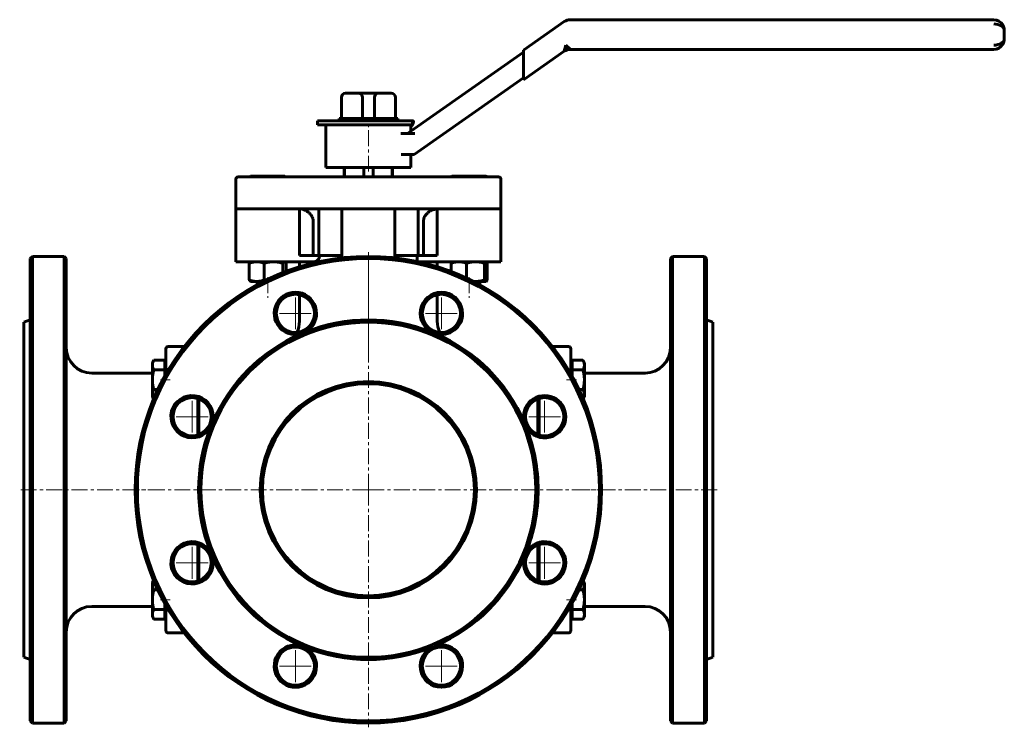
# Model space of a CAD drawing. Header units: millimetres. Extents: x -233 to 231, y -168 to 166.
import ezdxf

# ---------------------------------------------------------------- set-up
doc = ezdxf.new("R2010")
doc.units = ezdxf.units.MM
doc.linetypes.add('K5LT_AXLED', pattern=[12, 7.5, -1.5, 1.5, -1.5])
doc.linetypes.add('K5LT_BASIC', pattern=[0])
doc.layers.add('Системный слой (1)', color=7, linetype='Continuous', true_color=0x6c6c6c)

# ---------------------------------------------------------------- blocks, each defined once
blk = doc.blocks.new('U0')
at = {"layer": 'Системный слой (1)', "color": 143, "linetype": 'K5LT_BASIC', "lineweight": 60, "true_color": 0x33acca}
for p, q in [((-19.29, 42.44), (-18.92, 42.41)), ((-18.92, 42.41), (-18.54, 42.4)), ((-18.54, 42.4), (-18.16, 42.39))]:
    blk.add_line(p, q, dxfattribs=at)
blk = doc.blocks.new('U1')
at = {"layer": 'Системный слой (1)', "color": 143, "linetype": 'K5LT_BASIC', "lineweight": 60, "true_color": 0x33acca}
for p, q in [((-13.27, 51.68), (-13.32, 51.69)), ((-13.23, 51.67), (-13.27, 51.68)), ((-13.19, 51.65), (-13.23, 51.67)), ((-13.04, 51.52), (-13.19, 51.65)), ((-12.89, 51.3), (-13.04, 51.52)), ((-12.73, 50.97), (-12.89, 51.3))]:
    blk.add_line(p, q, dxfattribs=at)
blk = doc.blocks.new('U2')
at = {"layer": 'Системный слой (1)', "color": 143, "linetype": 'K5LT_BASIC', "lineweight": 60, "true_color": 0x33acca}
for p, q in [((-13.32, 42.39), (-13.27, 42.39)), ((-13.27, 42.39), (-13.23, 42.41)), ((-13.23, 42.41), (-13.19, 42.43)), ((-13.19, 42.43), (-13.04, 42.56)), ((-13.04, 42.56), (-12.89, 42.78)), ((-12.89, 42.78), (-12.73, 43.1))]:
    blk.add_line(p, q, dxfattribs=at)
blk = doc.blocks.new('U3')
at = {"layer": 'Системный слой (1)', "color": 143, "linetype": 'K5LT_BASIC', "lineweight": 60, "true_color": 0x33acca}
for p, q in [((-170.59, -100.06), (-170.65, -100.73)), ((-170.39, -99.38), (-170.59, -100.06)), ((-170.07, -98.65), (-170.39, -99.38))]:
    blk.add_line(p, q, dxfattribs=at)
blk = doc.blocks.new('U4')
at = {"layer": 'Системный слой (1)', "color": 143, "linetype": 'K5LT_BASIC', "lineweight": 60, "true_color": 0x33acca}
for p, q in [((11.75, -12.77), (11.75, -29.97)), ((11.75, -81.65), (11.75, -98.85))]:
    blk.add_line(p, q, dxfattribs=at)
blk = doc.blocks.new('U5')
at = {"layer": 'Системный слой (1)', "color": 143, "linetype": 'K5LT_BASIC', "lineweight": 60, "true_color": 0x33acca}
for p, q in [((-231.25, -55.81), (-231.25, 23.19)), ((-231.25, -134.81), (-231.25, -55.81))]:
    blk.add_line(p, q, dxfattribs=at)
blk = doc.blocks.new('U6')
at = {"layer": 'Системный слой (1)', "color": 143, "linetype": 'K5LT_BASIC', "lineweight": 60, "true_color": 0x33acca}
for p, q in [((-36.25, 51.69), (-36.25, 49.28)), ((-36.25, 36.13), (-36.25, 23.69))]:
    blk.add_line(p, q, dxfattribs=at)
blk = doc.blocks.new('U7')
at = {"layer": 'Системный слой (1)', "color": 143, "linetype": 'K5LT_BASIC', "lineweight": 60, "true_color": 0x33acca}
for p, q in [((11.25, -12.94), (11.25, -29.8)), ((11.25, -81.82), (11.25, -98.68))]:
    blk.add_line(p, q, dxfattribs=at)
blk = doc.blocks.new('U8')
at = {"layer": 'Системный слой (1)', "color": 143, "linetype": 'K5LT_BASIC', "lineweight": 60, "true_color": 0x33acca}
for p, q in [((-41.06, 74.5), (-41.35, 74.19)), ((-40.91, 74.65), (-41.06, 74.5)), ((-40.83, 74.72), (-40.91, 74.65)), ((-40.79, 74.75), (-40.83, 74.72)), ((-40.78, 74.77), (-40.79, 74.75)), ((-40.4, 75.08), (-40.78, 74.77)), ((-40.03, 75.35), (-40.4, 75.08)), ((-39.83, 75.47), (-40.03, 75.35)), ((-39.73, 75.53), (-39.83, 75.47)), ((-39.68, 75.56), (-39.73, 75.53)), ((-39.66, 75.58), (-39.68, 75.56)), ((-39.22, 75.82), (-39.66, 75.58)), ((-38.8, 76.02), (-39.22, 75.82)), ((-38.59, 76.1), (-38.8, 76.02)), ((-38.49, 76.14), (-38.59, 76.1)), ((-38.44, 76.16), (-38.49, 76.14)), ((-38.41, 76.17), (-38.44, 76.16)), ((-38.35, 76.2), (-38.41, 76.17)), ((-37.71, 76.4), (-38.35, 76.2)), ((-37.35, 76.49), (-37.71, 76.4)), ((-37.17, 76.53), (-37.35, 76.49)), ((-37.08, 76.54), (-37.17, 76.53)), ((-37.04, 76.55), (-37.08, 76.54)), ((-37.01, 76.56), (-37.04, 76.55)), ((-36.94, 76.57), (-37.01, 76.56)), ((-36.25, 76.66), (-36.94, 76.57)), ((-42.74, 71.07), (-42.75, 70.69)), ((-42.69, 71.43), (-42.74, 71.07)), ((-42.66, 71.61), (-42.69, 71.43)), ((-42.64, 71.7), (-42.66, 71.61)), ((-42.63, 71.75), (-42.64, 71.7)), ((-42.53, 72.13), (-42.63, 71.77)), ((-42.63, 71.77), (-42.63, 71.75)), ((-42.41, 72.49), (-42.53, 72.13)), ((-42.33, 72.67), (-42.41, 72.49)), ((-42.3, 72.75), (-42.33, 72.67)), ((-42.28, 72.79), (-42.3, 72.75)), ((-42.27, 72.81), (-42.28, 72.79)), ((-42.06, 73.2), (-42.27, 72.81)), ((-41.85, 73.55), (-42.06, 73.2)), ((-41.73, 73.72), (-41.85, 73.55)), ((-41.67, 73.8), (-41.73, 73.72)), ((-41.64, 73.84), (-41.67, 73.8)), ((-41.62, 73.87), (-41.64, 73.84)), ((-41.35, 74.19), (-41.62, 73.87))]:
    blk.add_line(p, q, dxfattribs=at)
blk = doc.blocks.new('U9')
at = {"layer": 'Системный слой (1)', "color": 143, "linetype": 'K5LT_BASIC', "lineweight": 60, "true_color": 0x33acca}
for p, q in [((-101.22, 76.66), (-101.25, 76.66)), ((-100.85, 76.61), (-101.22, 76.66)), ((-100.67, 76.59), (-100.85, 76.61)), ((-100.58, 76.57), (-100.67, 76.59)), ((-100.53, 76.57), (-100.58, 76.57)), ((-100.51, 76.56), (-100.53, 76.57)), ((-99.96, 76.44), (-100.51, 76.56)), ((-99.51, 76.32), (-99.96, 76.44)), ((-99.3, 76.25), (-99.51, 76.32)), ((-99.19, 76.21), (-99.3, 76.25)), ((-99.14, 76.19), (-99.19, 76.21)), ((-99.12, 76.18), (-99.14, 76.19)), ((-98.66, 76), (-99.12, 76.18)), ((-98.25, 75.8), (-98.66, 76)), ((-98.05, 75.69), (-98.25, 75.8)), ((-97.94, 75.64), (-98.05, 75.69)), ((-97.89, 75.61), (-97.94, 75.64)), ((-97.87, 75.59), (-97.89, 75.61)), ((-97.39, 75.29), (-97.87, 75.59)), ((-97.05, 75.03), (-97.39, 75.29)), ((-96.88, 74.9), (-97.05, 75.03)), ((-96.8, 74.84), (-96.88, 74.9)), ((-96.77, 74.8), (-96.8, 74.84)), ((-96.75, 74.79), (-96.77, 74.8)), ((-96.42, 74.48), (-96.75, 74.79)), ((-96.14, 74.19), (-96.42, 74.48)), ((-96.01, 74.03), (-96.14, 74.19)), ((-95.94, 73.95), (-96.01, 74.03)), ((-95.91, 73.91), (-95.94, 73.95)), ((-95.9, 73.89), (-95.91, 73.91)), ((-95.6, 73.47), (-95.9, 73.89)), ((-95.4, 73.14), (-95.6, 73.47)), ((-95.32, 72.98), (-95.4, 73.14)), ((-95.27, 72.89), (-95.32, 72.98)), ((-95.25, 72.85), (-95.27, 72.89)), ((-95.25, 72.83), (-95.25, 72.85)), ((-95.09, 72.47), (-95.25, 72.83)), ((-94.97, 72.13), (-95.09, 72.47)), ((-94.92, 71.95), (-94.97, 72.13)), ((-94.9, 71.86), (-94.92, 71.95)), ((-94.89, 71.82), (-94.9, 71.86)), ((-94.88, 71.79), (-94.89, 71.82)), ((-94.8, 71.37), (-94.88, 71.79)), ((-94.75, 70.69), (-94.8, 71.37))]:
    blk.add_line(p, q, dxfattribs=at)
blk = doc.blocks.new('U10')
at = {"layer": 'Системный слой (1)', "color": 143, "linetype": 'K5LT_BASIC', "lineweight": 60, "true_color": 0x33acca}
for p, q in [((-164.25, -0.31), (-164.25, -1.22)), ((-164.25, -110.4), (-164.25, -111.31))]:
    blk.add_line(p, q, dxfattribs=at)
blk = doc.blocks.new('U11')
at = {"layer": 'Системный слой (1)', "color": 143, "linetype": 'K5LT_BASIC', "lineweight": 60, "true_color": 0x33acca}
for p, q in [((-149.25, -29.97), (-149.25, -12.77)), ((-149.25, -98.85), (-149.25, -81.65))]:
    blk.add_line(p, q, dxfattribs=at)
blk = doc.blocks.new('U12')
at = {"layer": 'Системный слой (1)', "color": 143, "linetype": 'K5LT_BASIC', "lineweight": 60, "true_color": 0x33acca}
for p, q in [((-228.25, 53.19), (-228.25, -55.81)), ((-228.25, -55.81), (-228.25, -164.81))]:
    blk.add_line(p, q, dxfattribs=at)
blk = doc.blocks.new('U13')
at = {"layer": 'Системный слой (1)', "color": 143, "linetype": 'K5LT_BASIC', "lineweight": 60, "true_color": 0x33acca}
for p, q in [((-211.25, -55.81), (-211.25, 53.19)), ((-211.25, -164.81), (-211.25, -55.81))]:
    blk.add_line(p, q, dxfattribs=at)
blk = doc.blocks.new('U14')
at = {"layer": 'Системный слой (1)', "color": 143, "linetype": 'K5LT_BASIC', "lineweight": 60, "true_color": 0x33acca}
for p, q in [((-48.75, 116.19), (-48.75, 113.29)), ((-48.75, 102.19), (-48.75, 96.19))]:
    blk.add_line(p, q, dxfattribs=at)
blk = doc.blocks.new('U15')
at = {"layer": 'Системный слой (1)', "color": 143, "linetype": 'K5LT_BASIC', "lineweight": 60, "true_color": 0x33acca}
for p, q in [((-148.75, -29.8), (-148.75, -12.94)), ((-148.75, -98.68), (-148.75, -81.82))]:
    blk.add_line(p, q, dxfattribs=at)
blk = doc.blocks.new('U16')
at = {"layer": 'Системный слой (1)', "color": 143, "linetype": 'K5LT_BASIC', "lineweight": 60, "true_color": 0x33acca}
for p, q in [((26.75, -1.22), (26.75, -0.31)), ((26.75, -111.31), (26.75, -110.4))]:
    blk.add_line(p, q, dxfattribs=at)
blk = doc.blocks.new('U17')
at = {"layer": 'Системный слой (1)', "color": 143, "linetype": 'K5LT_BASIC', "lineweight": 60, "true_color": 0x33acca}
for p, q in [((-101.25, 51.69), (-101.25, 49.28)), ((-101.25, 36.13), (-101.25, 23.69))]:
    blk.add_line(p, q, dxfattribs=at)
blk = doc.blocks.new('U18')
at = {"layer": 'Системный слой (1)', "color": 143, "linetype": 'K5LT_BASIC', "lineweight": 60, "true_color": 0x33acca}
for p, q in [((-13.43, 92.05), (-13.81, 92.09)), ((-13.05, 91.93), (-13.43, 92.05)), ((-12.65, 91.74), (-13.05, 91.93)), ((-12.62, 91.72), (-12.65, 91.74)), ((-12.59, 91.71), (-12.62, 91.72)), ((-12.56, 91.69), (-12.59, 91.71))]:
    blk.add_line(p, q, dxfattribs=at)
blk = doc.blocks.new('U19')
at = {"layer": 'Системный слой (1)', "color": 143, "linetype": 'K5LT_BASIC', "lineweight": 60, "true_color": 0x33acca}
for p, q in [((-29.94, 91.69), (-29.91, 91.71)), ((-29.91, 91.71), (-29.88, 91.72)), ((-29.88, 91.72), (-29.86, 91.74))]:
    blk.add_line(p, q, dxfattribs=at)
blk = doc.blocks.new('U20')
at = {"layer": 'Системный слой (1)', "color": 143, "linetype": 'K5LT_BASIC', "lineweight": 60, "true_color": 0x33acca}
for p, q in [((-14.64, 91.91), (-15.07, 91.69)), ((-14.22, 92.04), (-14.64, 91.91)), ((-13.81, 92.09), (-14.22, 92.04))]:
    blk.add_line(p, q, dxfattribs=at)
blk = doc.blocks.new('U21')
at = {"layer": 'Системный слой (1)', "color": 143, "linetype": 'K5LT_BASIC', "lineweight": 60, "true_color": 0x33acca}
for p, q in [((-18.98, 92.04), (-20.08, 92.09)), ((-17.87, 91.91), (-18.98, 92.04)), ((-16.72, 91.69), (-17.87, 91.91))]:
    blk.add_line(p, q, dxfattribs=at)
blk = doc.blocks.new('U22')
at = {"layer": 'Системный слой (1)', "color": 143, "linetype": 'K5LT_BASIC', "lineweight": 60, "true_color": 0x33acca}
for p, q in [((-28.91, 91.91), (-29.63, 91.69)), ((-28.21, 92.04), (-28.91, 91.91)), ((-27.52, 92.09), (-28.21, 92.04))]:
    blk.add_line(p, q, dxfattribs=at)
blk = doc.blocks.new('U23')
at = {"layer": 'Системный слой (1)', "color": 143, "linetype": 'K5LT_BASIC', "lineweight": 60, "true_color": 0x33acca}
for p, q in [((-26.83, 92.04), (-27.52, 92.09)), ((-26.13, 91.91), (-26.83, 92.04)), ((-25.41, 91.69), (-26.13, 91.91))]:
    blk.add_line(p, q, dxfattribs=at)
blk = doc.blocks.new('U24')
at = {"layer": 'Системный слой (1)', "color": 143, "linetype": 'K5LT_BASIC', "lineweight": 60, "true_color": 0x33acca}
for p, q in [((-22.29, 91.91), (-23.45, 91.69)), ((-21.18, 92.04), (-22.29, 91.91)), ((-20.08, 92.09), (-21.18, 92.04))]:
    blk.add_line(p, q, dxfattribs=at)
blk = doc.blocks.new('U25')
at = {"layer": 'Системный слой (1)', "color": 143, "linetype": 'K5LT_BASIC', "lineweight": 60, "true_color": 0x33acca}
for p, q in [((32.56, -12.97), (32.89, -12.24)), ((32.89, -12.24), (33.08, -11.56)), ((33.08, -11.56), (33.15, -10.89))]:
    blk.add_line(p, q, dxfattribs=at)
blk = doc.blocks.new('U26')
at = {"layer": 'Системный слой (1)', "color": 143, "linetype": 'K5LT_BASIC', "lineweight": 60, "true_color": 0x33acca}
for p, q in [((-108.29, 51.68), (-108.38, 51.69)), ((-108.21, 51.66), (-108.29, 51.68)), ((-108.13, 51.62), (-108.21, 51.66)), ((-107.95, 51.48), (-108.13, 51.62)), ((-107.76, 51.27), (-107.95, 51.48)), ((-107.56, 50.97), (-107.76, 51.27))]:
    blk.add_line(p, q, dxfattribs=at)
blk = doc.blocks.new('U27')
at = {"layer": 'Системный слой (1)', "color": 143, "linetype": 'K5LT_BASIC', "lineweight": 60, "true_color": 0x33acca}
for p, q in [((-117.88, 43.1), (-117.66, 43.04)), ((-117.66, 43.04), (-117.45, 42.98)), ((-117.45, 42.98), (-117.25, 42.92))]:
    blk.add_line(p, q, dxfattribs=at)
blk = doc.blocks.new('U28')
at = {"layer": 'Системный слой (1)', "color": 143, "linetype": 'K5LT_BASIC', "lineweight": 60, "true_color": 0x33acca}
for p, q in [((-110.67, 92.04), (-111.58, 92.09)), ((-109.76, 91.91), (-110.67, 92.04)), ((-108.82, 91.69), (-109.76, 91.91))]:
    blk.add_line(p, q, dxfattribs=at)
blk = doc.blocks.new('U29')
at = {"layer": 'Системный слой (1)', "color": 143, "linetype": 'K5LT_BASIC', "lineweight": 60, "true_color": 0x33acca}
for p, q in [((-113.39, 91.91), (-114.34, 91.69)), ((-112.48, 92.04), (-113.39, 91.91)), ((-111.58, 92.09), (-112.48, 92.04))]:
    blk.add_line(p, q, dxfattribs=at)
blk = doc.blocks.new('U30')
at = {"layer": 'Системный слой (1)', "color": 143, "linetype": 'K5LT_BASIC', "lineweight": 60, "true_color": 0x33acca}
for p, q in [((-118.52, 92.04), (-119.54, 92.09)), ((-117.5, 91.91), (-118.52, 92.04)), ((-116.43, 91.69), (-117.5, 91.91))]:
    blk.add_line(p, q, dxfattribs=at)
blk = doc.blocks.new('U31')
at = {"layer": 'Системный слой (1)', "color": 143, "linetype": 'K5LT_BASIC', "lineweight": 60, "true_color": 0x33acca}
for p, q in [((-124.1, 92.04), (-124.21, 92.09)), ((-123.99, 91.91), (-124.1, 92.04)), ((-123.87, 91.69), (-123.99, 91.91))]:
    blk.add_line(p, q, dxfattribs=at)
blk = doc.blocks.new('U32')
at = {"layer": 'Системный слой (1)', "color": 143, "linetype": 'K5LT_BASIC', "lineweight": 60, "true_color": 0x33acca}
for p, q in [((-124.46, 91.87), (-124.55, 91.69)), ((-124.38, 91.99), (-124.46, 91.87)), ((-124.29, 92.07), (-124.38, 91.99)), ((-124.27, 92.08), (-124.29, 92.07)), ((-124.24, 92.09), (-124.27, 92.08)), ((-124.21, 92.09), (-124.24, 92.09))]:
    blk.add_line(p, q, dxfattribs=at)
blk = doc.blocks.new('U33')
at = {"layer": 'Системный слой (1)', "color": 143, "linetype": 'K5LT_BASIC', "lineweight": 60, "true_color": 0x33acca}
for p, q in [((-121.57, 91.91), (-122.64, 91.69)), ((-120.55, 92.04), (-121.57, 91.91)), ((-119.54, 92.09), (-120.55, 92.04))]:
    blk.add_line(p, q, dxfattribs=at)
blk = doc.blocks.new('U34')
at = {"layer": 'Системный слой (1)', "color": 143, "linetype": 'K5LT_BASIC', "lineweight": 60, "true_color": 0x33acca}
for p, q in [((-108.21, 92.07), (-108.13, 91.99)), ((-108.13, 91.99), (-108.04, 91.87)), ((-108.04, 91.87), (-107.95, 91.69))]:
    blk.add_line(p, q, dxfattribs=at)
blk = doc.blocks.new('U35')
at = {"layer": 'Системный слой (1)', "color": 143, "linetype": 'K5LT_BASIC', "lineweight": 60, "true_color": 0x33acca}
for p, q in [((32.89, -99.38), (32.56, -98.65)), ((33.08, -100.06), (32.89, -99.38)), ((33.15, -100.73), (33.08, -100.06))]:
    blk.add_line(p, q, dxfattribs=at)
blk = doc.blocks.new('U36')
at = {"layer": 'Системный слой (1)', "color": 143, "linetype": 'K5LT_BASIC', "lineweight": 60, "true_color": 0x33acca}
for p, q in [((-170.65, -10.89), (-170.59, -11.56)), ((-170.59, -11.56), (-170.39, -12.24)), ((-170.39, -12.24), (-170.07, -12.97))]:
    blk.add_line(p, q, dxfattribs=at)
blk = doc.blocks.new('U37')
at = {"layer": 'Системный слой (1)', "color": 30, "linetype": 'K5LT_AXLED', "lineweight": 18, "true_color": 0xff8000}
for q in [(-151.9, -79.25), (-162.9, -90.25), (-140.9, -90.25), (-151.9, -101.25)]:
    blk.add_line((-151.9, -90.25), q, dxfattribs=at)
blk = doc.blocks.new('U38')
at = {"layer": 'Системный слой (1)', "color": 30, "linetype": 'K5LT_AXLED', "lineweight": 18, "true_color": 0xff8000}
for q in [(-151.9, -10.37), (-162.9, -21.37), (-140.9, -21.37), (-151.9, -32.37)]:
    blk.add_line((-151.9, -21.37), q, dxfattribs=at)
blk = doc.blocks.new('U39')
at = {"layer": 'Системный слой (1)', "color": 30, "linetype": 'K5LT_AXLED', "lineweight": 18, "true_color": 0xff8000}
for q in [(-103.19, -127.96), (-114.19, -138.96), (-92.19, -138.96), (-103.19, -149.96)]:
    blk.add_line((-103.19, -138.96), q, dxfattribs=at)
blk = doc.blocks.new('U40')
at = {"layer": 'Системный слой (1)', "color": 30, "linetype": 'K5LT_AXLED', "lineweight": 18, "true_color": 0xff8000}
for q in [(-103.19, 38.34), (-114.19, 27.34), (-92.19, 27.34), (-103.19, 16.34)]:
    blk.add_line((-103.19, 27.34), q, dxfattribs=at)
blk = doc.blocks.new('U41')
at = {"layer": 'Системный слой (1)', "color": 30, "linetype": 'K5LT_AXLED', "lineweight": 18, "true_color": 0xff8000}
for q in [(-68.75, 56.19), (-180.75, -55.81), (43.25, -55.81), (-68.75, -167.81)]:
    blk.add_line((-68.75, -55.81), q, dxfattribs=at)
blk = doc.blocks.new('U42')
at = {"layer": 'Системный слой (1)', "color": 30, "linetype": 'K5LT_AXLED', "lineweight": 18, "true_color": 0xff8000}
for q in [(-34.31, -127.96), (-45.31, -138.96), (-23.31, -138.96), (-34.31, -149.96)]:
    blk.add_line((-34.31, -138.96), q, dxfattribs=at)
blk = doc.blocks.new('U43')
at = {"layer": 'Системный слой (1)', "color": 30, "linetype": 'K5LT_AXLED', "lineweight": 18, "true_color": 0xff8000}
for q in [(-34.31, 38.34), (-45.31, 27.34), (-23.31, 27.34), (-34.31, 16.34)]:
    blk.add_line((-34.31, 27.34), q, dxfattribs=at)
blk = doc.blocks.new('U44')
at = {"layer": 'Системный слой (1)', "color": 30, "linetype": 'K5LT_AXLED', "lineweight": 18, "true_color": 0xff8000}
for q in [(14.4, -79.25), (3.4, -90.25), (25.4, -90.25), (14.4, -101.25)]:
    blk.add_line((14.4, -90.25), q, dxfattribs=at)
blk = doc.blocks.new('U45')
at = {"layer": 'Системный слой (1)', "color": 30, "linetype": 'K5LT_AXLED', "lineweight": 18, "true_color": 0xff8000}
for q in [(14.4, -10.37), (3.4, -21.37), (25.4, -21.37), (14.4, -32.37)]:
    blk.add_line((14.4, -21.37), q, dxfattribs=at)

msp = doc.modelspace()

# ---------------------------------------------------------------- linework, layer by layer
at = {"layer": 'Системный слой (1)', "color": 143, "linetype": 'K5LT_BASIC', "lineweight": 60, "true_color": 0x33acca}
for p, q in [((23.68, 164.91), (4.49, 151.47)), ((226.25, 165.81), (26.55, 165.81)), ((231.25, 156.81), (231.25, 160.81)), ((24.34, 153.81), (23.68, 150.91)), ((26.55, 151.81), (24.34, 153.81)), ((4.49, 150.58), (-50.33, 112.19)), ((4.49, 151.47), (4.49, 149.03)), ((4.49, 137.47), (23.68, 150.91)), ((4.49, 139.91), (4.49, 149.03)), ((26.55, 151.81), (226.25, 151.81)), ((4.49, 139.91), (4.49, 137.47)), ((-47.18, 102.19), (4.49, 138.37)), ((-79.48, 131.19), (-73.58, 131.19)), ((-73.58, 131.19), (-63.92, 131.19)), ((-63.92, 131.19), (-58.02, 131.19)), ((-81.48, 119.19), (-81.48, 129.19)), ((-71.58, 119.19), (-71.58, 129.19)), ((-65.92, 119.19), (-65.92, 129.19)), ((-56.02, 119.19), (-56.02, 129.19)), ((-92.75, 116.19), (-92.75, 118.19)), ((-92.75, 118.19), (-47.93, 118.19)), ((-92.75, 116.19), (-47.93, 116.19)), ((-89.7, 118.2), (-85.33, 118.2)), ((-89.7, 118.19), (-89.7, 118.2)), ((-88.75, 116.19), (-88.75, 96.19)), ((-85.33, 118.19), (-85.33, 118.2)), ((-85.33, 118.2), (-82.51, 118.2)), ((-82.6, 118.2), (-82.6, 119.19)), ((-82.6, 119.19), (-54.9, 119.19)), ((-82.51, 118.2), (-82.51, 118.19)), ((-70.96, 118.2), (-68.68, 118.2)), ((-70.96, 118.19), (-70.96, 118.2)), ((-68.68, 118.2), (-66.25, 118.2)), ((-68.68, 118.19), (-68.68, 118.2)), ((-66.25, 118.19), (-66.25, 118.2)), ((-54.9, 118.19), (-54.9, 119.19)), ((-48.75, 115.41), (-47.93, 116.19)), ((-47.93, 116.19), (-47.93, 118.19)), ((-47.83, 118.19), (-47.93, 118.19)), ((-47.93, 116.19), (-47.87, 116.19)), ((-47.52, 117.68), (-47.48, 117.83)), ((-49.54, 112.19), (-53.38, 112.19)), ((-49.54, 112.19), (-46.84, 112.19)), ((-53.36, 102.19), (-49.99, 102.19)), ((-49.99, 102.19), (-47.18, 102.19)), ((-48.75, 96.19), (-88.75, 96.19)), ((-80.19, 91.69), (-80.19, 96.19)), ((-79.97, 91.69), (-79.97, 96.19)), ((-70.97, 91.69), (-70.97, 96.19)), ((-66.53, 91.69), (-66.53, 96.19)), ((-57.53, 91.69), (-57.53, 96.19)), ((-57.32, 91.69), (-57.32, 96.19)), ((-131.25, 90.69), (-131.25, 76.69)), ((-123.25, 91.69), (-130.25, 91.69)), ((-130.25, 91.69), (-124.55, 91.69)), ((-124.25, 92.09), (-124.29, 92.07)), ((-124.25, 92.09), (-124.21, 92.09)), ((-124.21, 92.09), (-119.54, 92.09)), ((-14.25, 91.69), (-123.25, 91.69)), ((-119.54, 92.09), (-111.58, 92.09)), ((-111.58, 92.09), (-108.25, 92.09)), ((-108.25, 92.09), (-108.21, 92.07)), ((-29.25, 92.09), (-29.86, 91.74)), ((-29.25, 92.09), (-27.52, 92.09)), ((-27.52, 92.09), (-20.08, 92.09)), ((-20.08, 92.09), (-13.81, 92.09)), ((-7.25, 91.69), (-14.25, 91.69)), ((-13.81, 92.09), (-13.25, 92.09)), ((-13.25, 92.09), (-12.65, 91.74)), ((-6.25, 90.69), (-6.25, 76.69)), ((-131.25, 76.69), (-131.25, 73.69)), ((-123.25, 76.69), (-131.25, 76.69)), ((-14.25, 76.69), (-123.25, 76.69)), ((-101.25, 73.69), (-101.25, 76.69)), ((-92.2, 76.69), (-92.2, 54.69)), ((-81.25, 76.69), (-81.25, 73.69)), ((-56.25, 73.69), (-56.25, 76.69)), ((-45.3, 54.69), (-45.3, 76.69)), ((-36.25, 76.69), (-36.25, 73.69)), ((-6.25, 76.69), (-14.25, 76.69)), ((-6.25, 73.69), (-6.25, 76.69)), ((-131.25, 73.69), (-131.25, 54.69)), ((-101.25, 73.69), (-101.25, 54.69)), ((-94.75, 70.69), (-94.75, 54.69)), ((-81.25, 73.69), (-81.25, 54.58)), ((-56.25, 73.69), (-56.25, 54.58)), ((-42.75, 70.69), (-42.75, 54.69)), ((-36.25, 73.69), (-36.25, 54.69)), ((-6.25, 73.69), (-6.25, 51.69)), ((-228.25, 53.19), (-227.25, 54.19)), ((-227.25, -55.81), (-227.25, 54.19)), ((-212.25, 54.19), (-227.25, 54.19)), ((-212.25, 54.19), (-212.25, -55.81)), ((-211.25, 53.19), (-212.25, 54.19)), ((-131.25, 54.69), (-131.25, 51.69)), ((-131.25, 51.69), (-94.37, 51.69)), ((-124.25, 51.69), (-124.38, 51.62)), ((-108.25, 51.69), (-108.13, 51.62)), ((-91.71, 54.69), (-101.25, 54.69)), ((-81.25, 54.69), (-91.71, 54.69)), ((-81.25, 54.58), (-81.25, 53.48)), ((-45.79, 54.69), (-56.25, 54.69)), ((-56.25, 53.48), (-56.25, 54.58)), ((-36.25, 54.69), (-45.79, 54.69)), ((-45.79, 54.69), (-45.79, 51.77)), ((-6.25, 51.69), (-45.43, 51.69)), ((-29.25, 51.69), (-29.32, 51.65)), ((-13.25, 51.69), (-13.19, 51.65)), ((73.75, 53.19), (74.75, 54.19)), ((73.75, 53.19), (73.75, -164.81)), ((74.75, -55.81), (74.75, 54.19)), ((74.75, 54.19), (89.75, 54.19)), ((90.75, 53.19), (89.75, 54.19)), ((89.75, 54.19), (89.75, -55.81)), ((90.75, -164.81), (90.75, 53.19)), ((-124.94, 43.1), (-124.94, 50.97)), ((-117.88, 43.1), (-117.88, 50.97)), ((-109.19, 46.49), (-109.19, 50.97)), ((-107.56, 47.11), (-107.56, 50.97)), ((-29.77, 47.05), (-29.77, 50.97)), ((-22.43, 43.96), (-22.43, 50.97)), ((-13.9, 43.1), (-13.9, 50.97)), ((-12.73, 43.1), (-12.73, 50.97)), ((-124.25, 42.39), (-124.38, 42.46)), ((-121.41, 42.39), (-124.25, 42.39)), ((-118.32, 42.39), (-121.41, 42.39)), ((-121.25, 42.39), (-121.25, 40.85)), ((-18.16, 42.39), (-19.19, 42.39)), ((-13.32, 42.39), (-18.16, 42.39)), ((-16.25, 42.39), (-16.25, 40.85)), ((-13.25, 42.39), (-13.32, 42.39)), ((-13.25, 42.39), (-13.19, 42.43)), ((-231.25, 23.19), (-228.25, 24.28)), ((93.75, 23.19), (90.75, 24.28)), ((93.75, 23.19), (93.75, -134.81)), ((-164.25, 10.69), (-164.25, -0.31)), ((-155.61, 11.69), (-163.25, 11.69)), ((25.75, 11.69), (18.1, 11.69)), ((26.75, -0.31), (26.75, 10.69)), ((-170.65, 4.04), (-169.94, 5.28)), ((-164.85, 5.28), (-169.94, 5.28)), ((-164.85, 5.28), (-164.85, 2.97)), ((27.35, 2.97), (27.35, 5.28)), ((27.35, 5.28), (32.43, 5.28)), ((33.15, 4.04), (32.43, 5.28)), ((-170.65, 2.97), (-170.65, 4.04)), ((-170.65, -3.96), (-170.65, 2.97)), ((-164.85, 0.66), (-169.94, 0.66)), ((-164.85, 4.04), (-164.25, 4.04)), ((-164.85, 2.97), (-164.85, 0.66)), ((-164.85, 0.66), (-164.85, -2.29)), ((27.35, 4.04), (26.75, 4.04)), ((27.35, 0.66), (27.35, 2.97)), ((27.35, 0.66), (32.43, 0.66)), ((27.35, -2.29), (27.35, 0.66)), ((33.15, 4.04), (33.15, 2.97)), ((33.15, 2.97), (33.15, -3.96)), ((-170.65, -0.81), (-199.25, -0.81)), ((-170.65, -10.89), (-170.65, -3.96)), ((33.15, -0.81), (61.75, -0.81)), ((33.15, -3.96), (33.15, -10.89)), ((-168.1, -8.58), (-169.94, -8.58)), ((30.59, -8.58), (32.43, -8.58)), ((-170.65, -11.96), (-170.65, -10.89)), ((-170.65, -11.96), (-170.07, -12.97)), ((33.15, -11.96), (32.56, -12.97)), ((33.15, -10.89), (33.15, -11.96)), ((-227.25, -165.81), (-227.25, -55.81)), ((-212.25, -55.81), (-212.25, -165.81)), ((74.75, -165.81), (74.75, -55.81)), ((89.75, -55.81), (89.75, -165.81)), ((-170.65, -99.66), (-170.07, -98.65)), ((-170.65, -100.73), (-170.65, -99.66)), ((-170.65, -107.66), (-170.65, -100.73)), ((33.15, -99.66), (32.56, -98.65)), ((33.15, -99.66), (33.15, -100.73)), ((33.15, -100.73), (33.15, -107.66)), ((-168.1, -103.04), (-169.94, -103.04)), ((30.59, -103.04), (32.43, -103.04)), ((-170.65, -110.81), (-199.25, -110.81)), ((-170.65, -114.59), (-170.65, -107.66)), ((-164.85, -109.33), (-164.85, -112.28)), ((-164.25, -111.31), (-164.25, -122.31)), ((26.75, -122.31), (26.75, -111.31)), ((27.35, -112.28), (27.35, -109.33)), ((33.15, -107.66), (33.15, -114.59)), ((33.15, -110.81), (61.75, -110.81)), ((-170.65, -115.66), (-170.65, -114.59)), ((-170.65, -115.66), (-169.94, -116.9)), ((-164.85, -112.28), (-169.94, -112.28)), ((-164.85, -112.28), (-164.85, -114.59)), ((-164.85, -114.59), (-164.85, -116.9)), ((-164.85, -115.66), (-164.25, -115.66)), ((27.35, -115.66), (26.75, -115.66)), ((27.35, -114.59), (27.35, -112.28)), ((27.35, -112.28), (32.43, -112.28)), ((27.35, -116.9), (27.35, -114.59)), ((33.15, -115.66), (32.43, -116.9)), ((33.15, -114.59), (33.15, -115.66)), ((-164.85, -116.9), (-169.94, -116.9)), ((27.35, -116.9), (32.43, -116.9)), ((-163.25, -123.31), (-155.61, -123.31)), ((18.1, -123.31), (25.75, -123.31)), ((-231.25, -134.81), (-228.25, -135.9)), ((93.75, -134.81), (90.75, -135.9)), ((-228.25, -164.81), (-227.25, -165.81)), ((-212.25, -165.81), (-227.25, -165.81)), ((-211.25, -164.81), (-212.25, -165.81)), ((73.75, -164.81), (74.75, -165.81)), ((74.75, -165.81), (89.75, -165.81)), ((90.75, -164.81), (89.75, -165.81))]:
    msp.add_line(p, q, dxfattribs=at)
at = {"layer": 'Системный слой (1)', "color": 30, "linetype": 'K5LT_AXLED', "lineweight": 18, "true_color": 0xff8000}
for p, q in [((-68.75, 94.19), (-68.75, 118.19)), ((-68.75, 9.69), (-68.75, 56.69)), ((-116.25, 44.39), (-116.25, 34.61)), ((-21.25, 44.39), (-21.25, 34.61)), ((-162.25, -3.96), (-166.85, -3.96)), ((29.35, -3.96), (24.75, -3.96)), ((-165.25, -55.81), (-233.25, -55.81)), ((95.75, -55.81), (27.75, -55.81)), ((-162.25, -107.66), (-166.85, -107.66)), ((29.35, -107.66), (24.75, -107.66))]:
    msp.add_line(p, q, dxfattribs=at)
at = {"layer": 'Системный слой (1)', "color": 143, "linetype": 'K5LT_BASIC', "lineweight": 60, "true_color": 0x33acca}
for centre, radius in [((-68.75, -55.81), 109), ((-103.19, 27.34), 9), ((-34.31, 27.34), 9), ((-68.75, -55.81), 79), ((-68.75, -55.81), 51), ((-68.75, -55.81), 50), ((-151.9, -21.37), 9), ((14.4, -21.37), 9), ((-151.9, -90.25), 9), ((14.4, -90.25), 9), ((-103.19, -138.96), 9), ((-34.31, -138.96), 9)]:
    msp.add_circle(centre, radius, dxfattribs=at)
for centre, radius, start, end in [((26.55, 160.81), 5, 90, 125), ((226.25, 160.81), 5, 30.6884, 90), ((226.25, 156.81), 5, 270, 327.0283), ((26.55, 146.81), 5, 90, 125), ((-79.48, 129.19), 2, 90, 180), ((-73.58, 129.19), 2, 0, 90), ((-63.92, 129.19), 2, 90, 180), ((-58.02, 129.19), 2, 0, 90), ((-130.25, 90.69), 1, 90, 180), ((-7.25, 90.69), 1, 0, 90), ((-68.75, -55.81), 110, 0, 180), ((-103.19, 27.34), 10, 0, 285.169), ((-34.31, 27.34), 10, 0, 240.169), ((-113.25, 23.69), 12, 333.6625, 0), ((-103.19, 27.34), 10, 299.831, 0), ((-68.75, -55.81), 80.09, 68.4129, 111.5871), ((-34.31, 27.34), 10, 254.831, 0), ((-24.25, 23.69), 12, 180, 206.3375), ((-68.75, -55.81), 80.09, 113.4129, 156.5871), ((-68.75, -55.81), 80.09, 23.4129, 66.5871), ((-199.25, 11.19), 12, 180, 270), ((-163.25, 10.69), 1, 90, 180), ((25.75, 10.69), 1, 0, 90), ((61.75, 11.19), 12, 270, 0), ((-151.9, -21.37), 10, 0, 330.169), ((14.4, -21.37), 10, 0, 195.169), ((-151.9, -21.37), 10, 344.831, 0), ((14.4, -21.37), 10, 209.831, 0), ((-68.75, -55.81), 80.09, 158.4129, 201.5871), ((-68.75, -55.81), 80.09, 0, 21.5871), ((-68.75, -55.81), 110, 180, 0), ((-68.75, -55.81), 80.09, 338.4129, 0), ((-151.9, -90.25), 10, 29.831, 0), ((14.4, -90.25), 10, 0, 150.169), ((-151.9, -90.25), 10, 0, 15.169), ((-68.75, -55.81), 80.09, 203.4129, 246.5871), ((-68.75, -55.81), 80.09, 293.4129, 336.5871), ((14.4, -90.25), 10, 164.831, 0), ((-199.25, -122.81), 12, 90, 180), ((61.75, -122.81), 12, 0, 90), ((-163.25, -122.31), 1, 180, 270), ((25.75, -122.31), 1, 270, 0), ((-103.19, -138.96), 10, 74.831, 0), ((-34.31, -138.96), 10, 0, 105.169), ((-103.19, -138.96), 10, 0, 60.169), ((-68.75, -55.81), 80.09, 248.4129, 291.5871), ((-34.31, -138.96), 10, 119.831, 0)]:
    msp.add_arc(centre, radius, start, end, dxfattribs=at)
for centre, major_axis, ratio, start_param, end_param in [((226.25, 160.81), (-5, 0), 0.6, 3.141593, 4.712389), ((226.25, 156.81), (5, 0), 0.6, 4.712389, 6.283185), ((-47.93, 116.19), (0, 2), 0.400616, -0.610865, -0.549965)]:
    msp.add_ellipse(centre, major_axis=major_axis, ratio=ratio, start_param=start_param, end_param=end_param, dxfattribs=at)
for points, knots in [([(230.45, 163.53), (230.46, 163.5), (230.48, 163.48), (230.53, 163.39), (230.56, 163.34), (230.66, 163.16), (230.72, 163.05), (230.86, 162.76), (230.93, 162.57), (231.01, 162.33), (231.03, 162.27), (231.05, 162.19), (231.06, 162.18), (231.07, 162.15), (231.07, 162.14), (231.08, 162.1), (231.09, 162.07), (231.11, 161.99), (231.12, 161.94), (231.16, 161.78), (231.18, 161.68), (231.22, 161.39), (231.24, 161.2), (231.25, 160.95), (231.25, 160.88), (231.25, 160.81)], [0.141662, 0.141662, 0.141662, 0.141662, 0.849973, 0.849973, 2.408258, 2.408258, 5.383165, 5.383165, 9.983165, 9.983165, 11.495069, 11.495069, 11.833171, 11.833171, 12.160869, 12.160869, 12.816266, 12.816266, 14.121857, 14.121857, 16.722638, 16.722638, 21.322638, 21.322638, 23, 23, 23, 23]), ([(230.55, 163.36), (230.56, 163.34), (230.58, 163.32), (230.62, 163.24), (230.65, 163.19), (230.73, 163.03), (230.78, 162.92), (230.84, 162.78), (230.86, 162.75), (230.89, 162.68), (230.9, 162.64), (230.93, 162.56), (230.95, 162.52), (230.97, 162.46), (230.98, 162.42), (231, 162.36), (231.01, 162.33), (231.03, 162.27), (231.04, 162.24), (231.05, 162.2), (231.05, 162.19), (231.06, 162.18), (231.06, 162.17), (231.06, 162.16), (231.07, 162.14), (231.08, 162.1), (231.09, 162.08), (231.11, 162), (231.12, 161.95), (231.15, 161.8), (231.17, 161.69), (231.22, 161.42), (231.24, 161.24), (231.25, 160.98), (231.25, 160.9), (231.25, 160.81)], [0.157515, 0.157515, 0.157515, 0.157515, 0.787575, 0.787575, 2.20521, 2.20521, 5.040479, 5.040479, 5.877999, 5.877999, 6.899689, 6.899689, 7.828497, 7.828497, 8.672869, 8.672869, 9.440479, 9.440479, 10.208089, 10.208089, 10.38406, 10.38406, 10.549365, 10.549365, 10.879976, 10.879976, 11.535866, 11.535866, 12.83698, 12.83698, 15.417878, 15.417878, 19.817878, 19.817878, 22, 22, 22, 22]), ([(230.44, 154.09), (230.46, 154.12), (230.48, 154.14), (230.53, 154.23), (230.56, 154.28), (230.66, 154.46), (230.72, 154.57), (230.86, 154.86), (230.93, 155.05), (231.01, 155.29), (231.03, 155.35), (231.05, 155.43), (231.06, 155.44), (231.07, 155.47), (231.07, 155.48), (231.08, 155.52), (231.09, 155.55), (231.11, 155.63), (231.12, 155.68), (231.16, 155.84), (231.18, 155.94), (231.22, 156.24), (231.24, 156.42), (231.25, 156.68), (231.25, 156.74), (231.25, 156.81)], [0.141409, 0.141409, 0.141409, 0.141409, 0.848452, 0.848452, 2.403947, 2.403947, 5.373529, 5.373529, 9.973529, 9.973529, 11.496613, 11.496613, 11.834668, 11.834668, 12.162322, 12.162322, 12.817629, 12.817629, 14.123042, 14.123042, 16.723466, 16.723466, 21.323466, 21.323466, 23, 23, 23, 23]), ([(-47.87, 116.19), (-47.86, 116.28), (-47.84, 116.38), (-47.74, 116.86), (-47.63, 117.28), (-47.52, 117.68)], [2.4399577, 2.4399577, 2.4399577, 2.4399577, 2.480592, 2.480592, 2.6267606, 2.6267606, 2.6267606, 2.6267606]), ([(-47.52, 117.89), (-47.55, 117.95), (-47.59, 118), (-47.71, 118.14), (-47.78, 118.19), (-47.83, 118.19)], [0.8158653, 0.8158653, 0.8158653, 0.8158653, 0.8463989, 0.8463989, 0.9218892, 0.9218892, 0.9218892, 0.9218892]), ([(-91.71, 54.69), (-91.71, 54.31), (-91.79, 53.92), (-92.06, 53.23), (-92.25, 52.93), (-92.72, 52.37), (-93.05, 52.11), (-93.71, 51.77), (-94.06, 51.69), (-94.37, 51.69)], [1.0330738, 1.0330738, 1.0330738, 1.0330738, 1.1462214, 1.1462214, 1.259369, 1.259369, 1.410751, 1.410751, 1.562133, 1.562133, 1.562133, 1.562133]), ([(-100.58, 17.69), (-100.22, 17.87), (-99.84, 18.06), (-99, 18.41), (-98.6, 18.55), (-98.22, 18.66)], [2.0247994, 2.0247994, 2.0247994, 2.0247994, 2.1617311, 2.1617311, 2.2986628, 2.2986628, 2.2986628, 2.2986628]), ([(-39.28, 18.66), (-38.9, 18.55), (-38.5, 18.41), (-37.66, 18.06), (-37.28, 17.87), (-36.93, 17.69)], [2.0247994, 2.0247994, 2.0247994, 2.0247994, 2.1617311, 2.1617311, 2.2986628, 2.2986628, 2.2986628, 2.2986628]), ([(-143.23, -26.34), (-143.11, -25.96), (-142.97, -25.56), (-142.62, -24.72), (-142.44, -24.34), (-142.25, -23.99)], [2.0247994, 2.0247994, 2.0247994, 2.0247994, 2.1617311, 2.1617311, 2.2986628, 2.2986628, 2.2986628, 2.2986628]), ([(4.75, -23.99), (4.93, -24.34), (5.12, -24.72), (5.47, -25.56), (5.61, -25.96), (5.72, -26.34)], [2.0247994, 2.0247994, 2.0247994, 2.0247994, 2.1617311, 2.1617311, 2.2986628, 2.2986628, 2.2986628, 2.2986628]), ([(-143.23, -85.28), (-143.16, -85.49), (-143.02, -85.91), (-142.81, -86.45), (-142.61, -86.91), (-142.43, -87.28), (-142.31, -87.53), (-142.25, -87.64)], [0, 0, 0, 0, 2.096415, 4.139315, 5.391926, 6.806509, 8, 8, 8, 8]), ([(4.75, -87.64), (4.85, -87.44), (5.05, -87.05), (5.28, -86.52), (5.47, -86.02), (5.61, -85.64), (5.69, -85.37), (5.72, -85.28)], [0, 0, 0, 0, 2.096418, 4.139323, 5.391934, 7.045279, 8, 8, 8, 8]), ([(-100.58, -129.31), (-100.39, -129.41), (-100.03, -129.59), (-99.47, -129.84), (-98.92, -130.06), (-98.5, -130.2), (-98.27, -130.27), (-98.22, -130.29)], [0, 0, 0, 0, 2.026424, 3.832564, 5.712342, 7.48919, 8, 8, 8, 8]), ([(-39.28, -130.29), (-39.1, -130.23), (-38.7, -130.1), (-38.14, -129.88), (-37.63, -129.66), (-37.24, -129.47), (-37.01, -129.36), (-36.93, -129.31)], [0, 0, 0, 0, 1.855578, 4.00008, 5.552881, 7.051411, 8, 8, 8, 8])]:
    msp.add_open_spline(points, degree=3, knots=knots, dxfattribs=at)
for points, weights in [([(-121.41, 51.69), (-123.05, 51.69), (-124.94, 50.97)], [1, 1.0379548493, 1]), ([(-124.94, 50.97), (-124.64, 51.46), (-124.38, 51.62)], [1, 1.02571301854, 1.01658678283]), ([(-117.88, 50.97), (-119.77, 51.69), (-121.41, 51.69)], [1, 1.0379548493, 1]), ([(-113.53, 51.69), (-115.55, 51.69), (-117.88, 50.97)], [1, 1.0379548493, 1]), ([(-109.19, 50.97), (-111.52, 51.69), (-113.53, 51.69)], [1, 1.0379548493, 1]), ([(-108.38, 51.69), (-108.75, 51.69), (-109.19, 50.97)], [1, 1.0379548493, 1]), ([(-26.1, 51.69), (-27.8, 51.69), (-29.77, 50.97)], [1, 1.0379548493, 1]), ([(-29.77, 50.97), (-29.53, 51.53), (-29.32, 51.65)], [1, 1.029176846, 1.01349574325]), ([(-22.43, 50.97), (-24.39, 51.69), (-26.1, 51.69)], [1, 1.0379548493, 1]), ([(-18.16, 51.69), (-20.14, 51.69), (-22.43, 50.97)], [1, 1.0379548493, 1]), ([(-13.9, 50.97), (-16.19, 51.69), (-18.16, 51.69)], [1, 1.0379548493, 1]), ([(-13.32, 51.69), (-13.59, 51.69), (-13.9, 50.97)], [1, 1.0379548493, 1]), ([(-124.38, 42.46), (-124.64, 42.61), (-124.94, 43.1)], [1.01658679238, 1.02571300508, 1]), ([(-124.94, 43.1), (-123.05, 42.39), (-121.41, 42.39)], [1, 1.0379548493, 1]), ([(-121.41, 42.39), (-119.77, 42.39), (-117.88, 43.1)], [1, 1.0379548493, 1]), ([(-18.16, 42.39), (-16.19, 42.39), (-13.9, 43.1)], [1, 1.0379548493, 1]), ([(-13.9, 43.1), (-13.59, 42.39), (-13.32, 42.39)], [1, 1.0379548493, 1]), ([(-169.94, 5.28), (-170.65, 4.04), (-170.65, 2.97)], [1, 1.0379548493, 1]), ([(33.15, 2.97), (33.15, 4.04), (32.43, 5.28)], [1, 1.0379548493, 1]), ([(-170.65, 2.97), (-170.65, 1.9), (-169.94, 0.66)], [1, 1.0379548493, 1]), ([(-169.94, 0.66), (-170.65, -1.82), (-170.65, -3.96)], [1, 1.0379548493, 1]), ([(32.43, 0.66), (33.15, 1.9), (33.15, 2.97)], [1, 1.0379548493, 1]), ([(33.15, -3.96), (33.15, -1.82), (32.43, 0.66)], [1, 1.0379548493, 1]), ([(-170.65, -3.96), (-170.65, -6.1), (-169.94, -8.58)], [1, 1.0379548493, 1]), ([(32.43, -8.58), (33.15, -6.1), (33.15, -3.96)], [1, 1.0379548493, 1]), ([(-169.94, -8.58), (-170.65, -9.82), (-170.65, -10.89)], [1, 1.0379548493, 1]), ([(33.15, -10.89), (33.15, -9.82), (32.43, -8.58)], [1, 1.0379548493, 1]), ([(-170.65, -100.73), (-170.65, -101.81), (-169.94, -103.04)], [1, 1.0379548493, 1]), ([(32.43, -103.04), (33.15, -101.81), (33.15, -100.73)], [1, 1.0379548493, 1]), ([(-169.94, -103.04), (-170.65, -105.52), (-170.65, -107.66)], [1, 1.0379548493, 1]), ([(33.15, -107.66), (33.15, -105.52), (32.43, -103.04)], [1, 1.0379548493, 1]), ([(-170.65, -107.66), (-170.65, -109.81), (-169.94, -112.28)], [1, 1.0379548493, 1]), ([(32.43, -112.28), (33.15, -109.81), (33.15, -107.66)], [1, 1.0379548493, 1]), ([(-169.94, -112.28), (-170.65, -113.52), (-170.65, -114.59)], [1, 1.0379548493, 1]), ([(-170.65, -114.59), (-170.65, -115.66), (-169.94, -116.9)], [1, 1.0379548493, 1]), ([(33.15, -114.59), (33.15, -113.52), (32.43, -112.28)], [1, 1.0379548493, 1]), ([(32.43, -116.9), (33.15, -115.66), (33.15, -114.59)], [1, 1.0379548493, 1])]:
    msp.add_rational_spline(points, weights, degree=2, dxfattribs=at)

# ---------------------------------------------------------------- block references
at = {"layer": 'Системный слой (1)'}
for name in ['U14', 'U32', 'U31', 'U33', 'U30', 'U29', 'U28', 'U34', 'U19', 'U22', 'U23', 'U24', 'U21', 'U20', 'U18', 'U9', 'U8', 'U41', 'U12', 'U13', 'U26', 'U17', 'U6', 'U1', 'U27', 'U0', 'U2', 'U40', 'U43', 'U5', 'U10', 'U16', 'U36', 'U38', 'U11', 'U15', 'U45', 'U7', 'U4', 'U25', 'U37', 'U44', 'U3', 'U35', 'U39', 'U42']:
    msp.add_blockref(name, (0, 0), dxfattribs=at)

doc.saveas('drawing.dxf')
